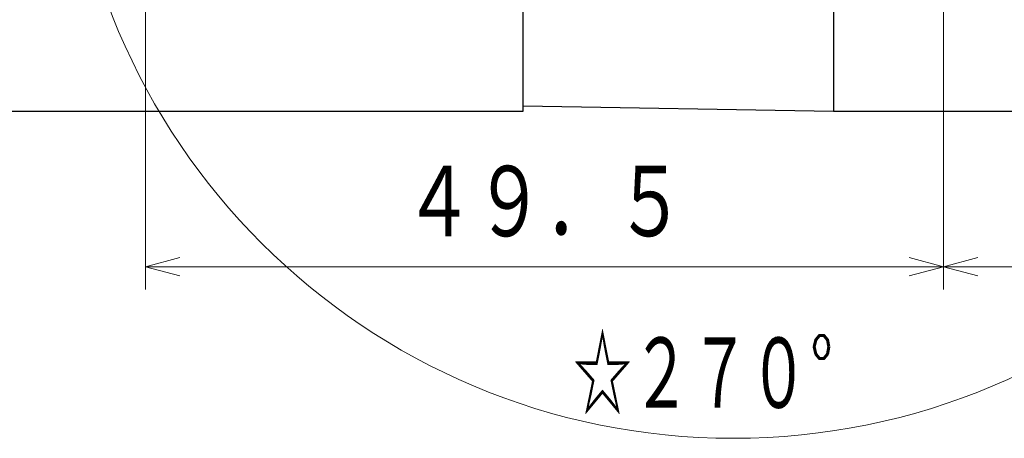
# Model space of a CAD drawing. Header units: millimetres. Extents: x 0 to 594, y 0 to 420.
# Tile 98 of 133: x 285 to 346, y 305 to 331. Entities that reach past the tile are written whole.
import ezdxf

# ---------------------------------------------------------------- set-up
doc = ezdxf.new("R2010")
doc.units = ezdxf.units.MM
doc.header["$LTSCALE"] = 0.257233
doc.layers.add('NoLayerName_001', color=7, linetype='Continuous')
doc.styles.get("Standard").update_dxf_attribs({"font": 'txt', "bigfont": 'extfont2'})
doc.dimstyles.get("Standard").update_dxf_attribs({"dimtxt": 2.5, "dimasz": 2.5, "dimexe": 1, "dimexo": 1, "dimtad": 1, "dimdec": 3, "dimzin": 0, "dimdsep": 46, "dimtxsty": 'Standard', "dimcen": 2.5, "dimadec": 3, "dimazin": 0, "dimtfac": 0.75, "dimtdec": 3, "dimtmove": 0, "dimatfit": 3, "dimfxl": 1, "dimarcsym": 0})

# ---------------------------------------------------------------- blocks, each defined once
blk = doc.blocks.new('DIM_0002')
at = {"color": 3, "linetype": 'Continuous', "lineweight": 13}
blk.add_arc((42.661, 41.247), 41.247, 180, 90, dxfattribs=at)
at = {"color": 3, "linetype": 'Continuous', "lineweight": 13, "width": 0.666667}
blk.add_text('☆２７０%%d', height=4.9498, dxfattribs=at).set_placement((32.762, 1.414))
blk = doc.blocks.new('_OPEN30')
at = {"color": 0, "linetype": 'ByBlock', "lineweight": -2}
for p, q in [((-1, 0.267949), (0, 0)), ((0, 0), (-1, -0.267949)), ((0, 0), (-1, 0))]:
    blk.add_line(p, q, dxfattribs=at)
blk = doc.blocks.new('*D68')
at = {"layer": 'Defpoints', "color": 0}
for p in [(292.611, 340.473), (341.961, 334.323), (341.961, 315.702)]:
    blk.add_point(p, dxfattribs=at)
at = {"layer": 'NoLayerName_001', "color": 0, "linetype": 'Continuous', "lineweight": 13}
for p, q in [((292.611, 339.059), (292.611, 314.287)), ((341.961, 332.909), (341.961, 314.287)), ((294.732, 315.702), (339.84, 315.702))]:
    blk.add_line(p, q, dxfattribs=at)
at = {"layer": 'NoLayerName_001', "color": 0, "lineweight": 13, "xscale": 2.121340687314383, "yscale": 2.121340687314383, "zscale": 2.121340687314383, "rotation": 180}
blk.add_blockref('_OPEN30', (292.611, 315.702), dxfattribs=at)
at = {"layer": 'NoLayerName_001', "color": 0, "lineweight": 13, "xscale": 2.121340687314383, "yscale": 2.121340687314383, "zscale": 2.121340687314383}
blk.add_blockref('_OPEN30', (341.961, 315.702), dxfattribs=at)
at = {"layer": 'NoLayerName_001', "color": 0, "lineweight": 13, "insert": (317.286, 319.591), "char_height": 4.94979, "attachment_point": 5}
blk.add_mtext('\\W0.8000;４９．５', dxfattribs=at)
blk = doc.blocks.new('*D69')
at = {"layer": 'Defpoints', "color": 0}
for p in [(341.961, 334.323), (383.461, 325.323), (383.461, 315.702)]:
    blk.add_point(p, dxfattribs=at)
at = {"layer": 'NoLayerName_001', "color": 0, "linetype": 'Continuous', "lineweight": 13}
for p, q in [((341.961, 332.909), (341.961, 314.287)), ((383.461, 323.909), (383.461, 314.287)), ((344.082, 315.702), (381.34, 315.702))]:
    blk.add_line(p, q, dxfattribs=at)
at = {"layer": 'NoLayerName_001', "color": 0, "lineweight": 13, "xscale": 2.121340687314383, "yscale": 2.121340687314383, "zscale": 2.121340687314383, "rotation": 180}
blk.add_blockref('_OPEN30', (341.961, 315.702), dxfattribs=at)
at = {"layer": 'NoLayerName_001', "color": 0, "lineweight": 13, "xscale": 2.121340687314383, "yscale": 2.121340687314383, "zscale": 2.121340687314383}
blk.add_blockref('_OPEN30', (383.461, 315.702), dxfattribs=at)
at = {"layer": 'NoLayerName_001', "color": 0, "lineweight": 13, "insert": (371.501, 319.591), "char_height": 4.94979, "attachment_point": 5}
blk.add_mtext('\\W0.8000;Ｌ１', dxfattribs=at)

msp = doc.modelspace()

# ---------------------------------------------------------------- linework, layer by layer
at = {"layer": 'NoLayerName_001', "color": 7, "linetype": 'Continuous', "lineweight": 25}
for p, q in [((315.9611, 325.3228), (315.9611, 333.6118)), ((335.1611, 333.3228), (335.1611, 325.3228)), ((276.2611, 325.3228), (315.9611, 325.3228)), ((315.9641, 325.6579), (335.1611, 325.3228)), ((335.1611, 325.3228), (383.4611, 325.3228))]:
    msp.add_line(p, q, dxfattribs=at)

# ---------------------------------------------------------------- block references
at = {"layer": 'NoLayerName_001', "color": 3, "linetype": 'Continuous', "lineweight": 13}
msp.add_blockref('DIM_0002', (286.2998, 305.0757), dxfattribs=at)

# ---------------------------------------------------------------- dimensions: what is measured, and where the dimension line sits
for base, p1, p2, text, picture, middle in [((341.9611, 315.7017), (292.6111, 340.4728), (341.9611, 334.3228), '\\W0.8000;４９．５', '*D68', (317.2861, 315.7017)), ((383.4611, 315.7017), (341.9611, 334.3228), (383.4611, 325.3228), '\\W0.8000;Ｌ１', '*D69', (371.5011, 315.7017))]:
    dim = msp.add_linear_dim(base=base, p1=p1, p2=p2, text=text, dimstyle='Standard', override={"dimtxt": 4.949795, "dimasz": 2.121341, "dimexe": 1.414227, "dimexo": 1.414227, "dimgap": 1.414227, "dimzin": 8, "dimblk": 'OPEN30', "dimclrd": 0, "dimclre": 0, "dimclrt": 0, "dimtp": 0, "dimtm": 0, "dimlwd": 13, "dimlwe": 13}, dxfattribs=at)
    dim.commit()
    dim.dimension.update_dxf_attribs({"geometry": picture, "text_midpoint": middle, "dimtype": 160})

doc.saveas('drawing.dxf')
